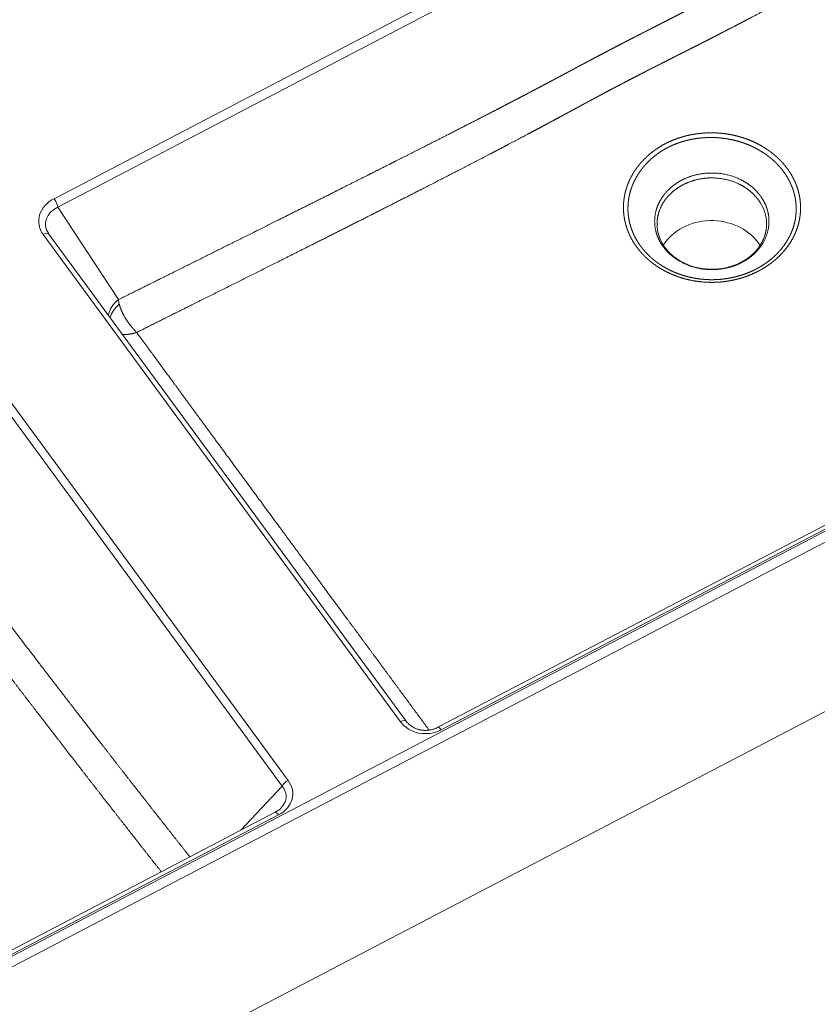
# Model space of a CAD drawing. Extents: x 0 to 420, y 0 to 297.
# Tile 12 of 14: x 329 to 366, y 193 to 239. Entities that reach past the tile are written whole.
import ezdxf
from ezdxf.enums import TextEntityAlignment as Align

# ---------------------------------------------------------------- set-up
doc = ezdxf.new("R2010")
doc.units = 0
doc.layers.get('0').update_dxf_attribs({"lineweight": 13})
doc.styles.get("Standard").update_dxf_attribs({"font": 'isocp.shx'})
doc.dimstyles.get("Standard").update_dxf_attribs({"dimtxt": 2.5, "dimasz": 2.5, "dimexe": 1.25, "dimexo": 0.625, "dimtad": 1, "dimcen": 2.5, "dimadec": 0, "dimazin": 0, "dimtfac": 1, "dimtmove": 0, "dimatfit": 0, "dimfxl": 0, "dimarcsym": 0})

# ---------------------------------------------------------------- blocks, each defined once
blk = doc.blocks.new('*D')
at = {"color": 7, "lineweight": 5, "ltscale": 0.164717}
blk.add_line((24.274, 237.695), (17.685, 237.695), dxfattribs=at)
at = {"color": 7, "lineweight": 5}
for p, q in [((19.685, 212.445), (19.685, 237.695)), ((126.454, 237.695), (240.098, 237.695)), ((238.098, 216.029), (238.098, 237.695)), ((126.454, 216.029), (240.098, 216.029)), ((168.095, 212.445), (17.685, 212.445)), ((24.742, 156.705), (24.742, 182.26)), ((224.165, 156.705), (224.165, 182.26)), ((24.742, 180.26), (224.165, 180.26)), ((72.954, 169.151), (175.954, 169.151)), ((62.454, 158.705), (12.587, 158.705)), ((14.587, 82.971), (14.587, 158.705)), ((126.454, 158.705), (246.328, 158.705)), ((126.454, 158.705), (233.639, 158.705)), ((224.967, 158.705), (258.458, 158.705)), ((244.328, 135.332), (244.328, 158.705)), ((256.458, 120.372), (256.458, 158.705)), ((55.341, 141.09), (80.496, 149.11)), ((78.745, 146.705), (233.639, 146.705)), ((305.614, 140.257), (282.28, 140.257)), ((357.114, 140.409), (305.614, 140.409)), ((126.454, 135.332), (246.328, 135.332)), ((307.614, 129.818), (329.36, 129.767)), ((289.102, 125.823), (289.102, 99.279)), ((299.444, 125.823), (299.444, 99.279)), ((54.637, 110.124), (76.299, 122.244)), ((80.156, 120.372), (258.458, 120.372)), ((304.444, 101.279), (284.102, 101.279)), ((62.454, 82.971), (12.587, 82.971)), ((114.345, 73.708), (134.562, 73.708)), ((129.562, 73.708), (222.967, 73.708))]:
    blk.add_line(p, q, dxfattribs=at)
at = {"color": 7, "lineweight": 5, "ltscale": 0.466342}
blk.add_line((175.954, 152.497), (175.954, 171.151), dxfattribs=at)
at = {"color": 7, "lineweight": 5, "ltscale": 0.3}
blk.add_line((231.639, 146.705), (231.639, 158.705), dxfattribs=at)
at = {"color": 7, "lineweight": 5, "ltscale": 0.260846}
for p, q in [((282.28, 131.823), (282.28, 142.257)), ((305.614, 131.823), (305.614, 142.257))]:
    blk.add_line(p, q, dxfattribs=at)
at = {"color": 7, "lineweight": 5, "ltscale": 0.264648}
for p, q in [((305.614, 131.823), (305.614, 142.409)), ((357.114, 131.823), (357.114, 142.409))]:
    blk.add_line(p, q, dxfattribs=at)
at = {"color": 7, "lineweight": 5, "ltscale": 0.055905}
blk.add_line((357.46, 131.336), (357.46, 133.572), dxfattribs=at)
at = {"color": 7, "lineweight": 5, "ltscale": 0.361736}
blk.add_line((365.843, 131.572), (351.373, 131.572), dxfattribs=at)
at = {"color": 7, "lineweight": 5, "ltscale": 0.435932}
blk.add_line((327.319, 112.335), (327.36, 129.772), dxfattribs=at)
at = {"color": 7, "lineweight": 5, "ltscale": 0.313314}
for p, q in [((119.345, 84.241), (119.345, 71.708)), ((129.562, 84.241), (129.562, 71.708))]:
    blk.add_line(p, q, dxfattribs=at)
at = {"color": 7, "lineweight": 5, "ltscale": 0.313313}
blk.add_line((129.562, 84.241), (129.562, 71.708), dxfattribs=at)
at = {"color": 7, "lineweight": 5, "ltscale": 0.266271}
blk.add_line((222.967, 82.359), (222.967, 71.708), dxfattribs=at)
at = {"color": 7, "lineweight": 5}
for points in [[(20.203, 235.764), (19.685, 237.695), (19.168, 235.764)], [(238.615, 235.764), (238.098, 237.695), (237.58, 235.764)], [(237.58, 217.961), (238.098, 216.029), (238.615, 217.961)], [(19.168, 214.377), (19.685, 212.445), (20.203, 214.377)], [(26.674, 180.777), (24.742, 180.26), (26.674, 179.742)], [(222.233, 179.742), (224.165, 180.26), (222.233, 180.777)], [(74.885, 169.668), (72.954, 169.151), (74.885, 168.633)], [(174.022, 168.633), (175.954, 169.151), (174.022, 169.668)], [(15.105, 156.773), (14.587, 158.705), (14.07, 156.773)], [(232.156, 156.773), (231.639, 158.705), (231.121, 156.773)], [(244.846, 156.773), (244.328, 158.705), (243.811, 156.773)], [(256.976, 156.773), (256.458, 158.705), (255.941, 156.773)], [(77.416, 148.671), (75.732, 147.591), (77.73, 147.685)], [(231.121, 148.637), (231.639, 146.705), (232.156, 148.637)], [(68.491, 144.739), (70.175, 145.819), (68.177, 145.726)], [(284.212, 140.774), (282.28, 140.257), (284.212, 139.739)], [(303.682, 139.739), (305.614, 140.257), (303.682, 140.774)], [(307.546, 140.927), (305.614, 140.409), (307.546, 139.891)], [(355.182, 139.891), (357.114, 140.409), (355.182, 140.927)], [(243.811, 137.264), (244.328, 135.332), (244.846, 137.264)], [(354.442, 131.055), (356.373, 131.572), (354.442, 132.09)], [(359.392, 132.09), (357.46, 131.572), (359.392, 131.055)], [(327.873, 127.839), (327.36, 129.772), (326.838, 127.841)], [(350.84, 122.211), (352.772, 122.728), (350.84, 123.246)], [(255.941, 122.304), (256.458, 120.372), (256.976, 122.304)], [(356.848, 122.348), (354.85, 122.418), (356.546, 121.358)], [(74.866, 120.849), (76.299, 122.244), (74.36, 121.752)], [(71.041, 119.895), (69.608, 118.5), (71.547, 118.992)], [(326.806, 114.268), (327.319, 112.335), (327.841, 114.265)], [(287.17, 100.761), (289.102, 101.279), (287.17, 101.796)], [(301.376, 101.796), (299.444, 101.279), (301.376, 100.761)], [(14.07, 84.903), (14.587, 82.971), (15.105, 84.903)], [(117.414, 73.19), (119.345, 73.708), (117.414, 74.226)], [(131.494, 74.226), (129.562, 73.708), (131.494, 73.19)], [(131.494, 74.226), (129.562, 73.708), (131.494, 73.19)], [(221.035, 73.19), (222.967, 73.708), (221.035, 74.226)]]:
    blk.add_lwpolyline(points, dxfattribs=at)
blk.add_arc((352.772, 115.621), 7.107, 32.6907, 149.4216, dxfattribs=at)
for s, rotation, p, p2 in [('151.5', 90, (17.685, 217.365), (17.685, 232.776)), ('130', 90, (236.098, 222.359), (236.098, 231.366)), ('72', 90, (229.639, 149.803), (229.639, 155.608)), ('140', 90, (242.328, 142.515), (242.328, 151.522)), ('35', 17.6842, (58.544, 144.21), (64.075, 145.973)), ('%%c', 17.6842, (54.733, 142.995), (57.592, 143.906)), ('140', 360, (289.444, 142.257), (298.45, 142.257)), ('310', 360, (326.86, 142.409), (335.867, 142.409)), ('230', 90, (254.458, 135.035), (254.458, 144.042)), ('7', 360, (363.241, 133.572), (365.843, 133.572)), ('%%d', 395.6973, (348.571, 124.556), (350.358, 125.84)), ('17', 395.6973, (344.207, 120.682), (348.921, 124.069)), ('460', 90, (12.587, 116.335), (12.587, 125.342)), ('105', 449.8657, (325.329, 116.555), (325.35, 125.561)), ('46', 29.2257, (57.152, 113.823), (62.217, 116.657)), ('%%c', 29.2257, (53.661, 111.87), (56.279, 113.335)), ('62', 360, (291.371, 103.279), (297.175, 103.279))]:
    blk.add_text(s, height=3, rotation=rotation, dxfattribs=at).set_placement(p, p2, align=Align.FIT)
for s, p, p2 in [('1210', (118.349, 182.26), (130.558, 182.26)), ('620', (119.95, 171.151), (128.957, 171.151)), ('60', (121.551, 75.708), (127.356, 75.708)), ('560', (171.761, 75.708), (180.768, 75.708))]:
    blk.add_text(s, height=3, dxfattribs=at).set_placement(p, p2, align=Align.FIT)
blk = doc.blocks.new('BLOCK155')
at = {"color": 7, "lineweight": 5}
for p, q in [((107.21, -80.42), (562.66, 157.66)), ((108.78, -84.03), (564.23, 154.04)), ((736.78, -60.37), (-264.43, -583.73)), ((738.35, -64.09), (237.75, -325.77)), ((725.34, -63.71), (268.5, -302.51)), ((726.73, -64.77), (269.9, -303.57)), ((108.78, -84.03), (134.27, -122.84)), ((252.78, -300.16), (102.65, -95.45)), ((255.19, -299.99), (105.07, -95.28)), ((203.12, -327.25), (53, -122.54)), ((205.56, -324.84), (55.44, -120.13)), ((239.19, -396.13), (742.62, -132.97)), ((-262.85, -587.45), (237.75, -325.77)), ((185.7, -345.79), (203.12, -327.25)), ((200.15, -338.24), (-256.68, -577.04)), ((201.55, -339.29), (-255.28, -578.1)), ((-264.24, -659.29), (239.19, -396.13))]:
    blk.add_line(p, q, dxfattribs=at)
blk.add_arc((110.99, -90.93), 7.35, 213.3127, 216.2646, dxfattribs=at)
for centre, major_axis, ratio, start_param, end_param in [((114.38, -89.65), (13.58, 0.76), 0.80988, 2.081364, 3.626679), ((107.2, -82.03), (1.39, -2.66), 0.283718, 0.579806, 2.063336), ((383.55, -91.12), (22.98, -0.12), 0.84532, 0.000469, 0.559829), ((114.37, -91.25), (10.72, -0.38), 0.7801, 2.147502, 3.646725), ((383.44, -109.08), (23, -0.11), 0.844927, 0.55911, 2.654711), ((102.65, -97.05), (2.42, 1.77), 0.453434, 0.000045, 1.246836), ((383.75, -91.17), (23.23, -0.23), 0.81835, 3.145775, 3.691158), ((383.44, -109.08), (-23, 0.11), 0.844927, 3.628491, 3.700703), ((139.52, -129.54), (8.36, 5.49), 0.850052, 1.642412, 2.466935), ((140.53, -130.9), (5.65, -10.6), 0.264004, 3.719866, 3.963928), ((139.7, -129.8), (8.27, 5.61), 0.706403, 1.708546, 2.44681), ((252.77, -301.76), (2.42, 1.77), 0.453434, 0.000045, 1.246836), ((263.72, -293.28), (12.87, 2.47), 0.905849, 3.547657, 5.032857), ((269.89, -305.17), (-1.39, 2.66), 0.283718, 5.204929, 6.283159), ((193.4, -330.04), (14.08, -1.12), 0.780012, 5.390888, 6.876088), ((205.56, -326.44), (-2.42, -1.77), 0.453434, 4.388429, 5.662519), ((193.39, -331.64), (11.34, 0.24), 0.737962, 5.657174, 6.807702), ((194.16, -332.18), (10.34, 0.15), 0.724137, 5.321116, 5.672512), ((201.54, -340.9), (-1.39, 2.66), 0.283718, 5.204929, 6.283159)]:
    blk.add_ellipse(centre, major_axis=major_axis, ratio=ratio, start_param=start_param, end_param=end_param, dxfattribs=at)
for points, degree, knots in [([(546.06, 92.41), (539.11, 88.6), (532.16, 84.79), (525.39, 81.08), (510.86, 73.12), (496.43, 65.22), (488.91, 61.11), (478.08, 55.2), (467.4, 49.37), (464.03, 47.54), (455.83, 43.07), (447.76, 38.68), (442.94, 36.07), (432.52, 30.42), (422.5, 25), (417.17, 22.14), (411.18, 18.92), (405.42, 15.84), (404.67, 15.44), (401.7, 13.85), (398.8, 12.3), (396.64, 11.15), (392.37, 8.88), (388.19, 6.67), (386.07, 5.55), (383.86, 4.39), (381.69, 3.25), (381.55, 3.18), (381.27, 3.03), (380.98, 2.88), (380.84, 2.8), (380.4, 2.57), (379.95, 2.34), (379.73, 2.23), (378.88, 1.78), (378.03, 1.33), (377.47, 1.04), (375.13, -0.18), (372.79, -1.4), (370.95, -2.35), (368.8, -3.47), (366.68, -4.56), (366.63, -4.58), (366.18, -4.82), (365.72, -5.05), (365.59, -5.12), (365.32, -5.26), (365.05, -5.39), (364.92, -5.46), (363.63, -6.13), (362.34, -6.79), (361.18, -7.38), (359.91, -8.03), (358.65, -8.67), (358.59, -8.7), (358.42, -8.79), (358.25, -8.88), (358.13, -8.94), (357.92, -9.05), (357.7, -9.16), (357.53, -9.25), (356.75, -9.64), (355.96, -10.05), (355.25, -10.41), (354.39, -10.85), (353.53, -11.29), (353.32, -11.4), (352.99, -11.57), (352.67, -11.73), (352.5, -11.82), (352.15, -12), (351.8, -12.17), (351.68, -12.24), (349.57, -13.31), (347.47, -14.39), (345.48, -15.42), (343.35, -16.53), (341.2, -17.65), (341.04, -17.73), (340.86, -17.83), (340.67, -17.92), (340.57, -17.97), (340.47, -18.03), (340.38, -18.08)], 5, [0, 0, 0, 0, 0, 0, 58.969288, 58.969288, 58.969288, 123.789936, 123.789936, 123.789936, 152.859307, 152.859307, 152.859307, 196.607244, 196.607244, 196.607244, 249.614098, 249.614098, 249.614098, 257.582903, 257.582903, 257.582903, 281.397485, 281.397485, 281.397485, 305.583225, 305.583225, 305.583225, 307.285711, 307.285711, 307.285711, 308.988197, 308.988197, 308.988197, 312.57714, 312.57714, 312.57714, 319.387056, 319.387056, 319.387056, 341.508877, 341.508877, 341.508877, 345.522213, 345.522213, 345.522213, 347.194016, 347.194016, 347.194016, 348.858683, 348.858683, 348.858683, 363.214463, 363.214463, 363.214463, 363.907991, 363.907991, 363.907991, 365.295059, 365.295059, 365.295059, 366.536108, 366.536108, 366.536108, 374.501743, 374.501743, 374.501743, 376.253627, 376.253627, 376.253627, 378.12679, 378.12679, 378.12679, 380.118905, 380.118905, 380.118905, 401.75345, 401.75345, 401.75345, 402.621902, 402.621902, 402.621902, 403.652605, 403.652605, 403.652605, 403.652605, 403.652605, 403.652605]), ([(550.95, 77.2), (544.03, 73.41), (537.12, 69.64), (530.41, 65.96), (516, 58.09), (501.68, 50.29), (494.23, 46.23), (483.49, 40.39), (472.9, 34.64), (469.55, 32.83), (461.39, 28.41), (453.36, 24.07), (448.55, 21.48), (438.14, 15.88), (428.12, 10.51), (422.78, 7.67), (416.76, 4.47), (410.98, 1.42), (410.23, 1.02), (407.22, -0.57), (404.27, -2.12), (402.07, -3.27), (397.93, -5.44), (393.86, -7.56), (391.91, -8.57), (389.76, -9.68), (387.65, -10.77), (387.54, -10.83), (387, -11.1), (386.46, -11.38), (386.16, -11.54), (385.54, -11.85), (384.94, -12.17), (384.73, -12.27), (383.83, -12.73), (382.94, -13.19), (382.36, -13.49), (380.41, -14.48), (378.47, -15.47), (377.08, -16.18), (375.41, -17.03), (373.74, -17.87), (373.45, -18.02), (373, -18.25), (372.57, -18.47), (372.42, -18.54), (372.12, -18.69), (371.82, -18.84), (371.72, -18.9), (370.85, -19.34), (369.98, -19.77), (369.27, -20.13), (367.93, -20.81), (366.57, -21.5), (365.93, -21.82), (365.2, -22.19), (364.48, -22.55), (364.3, -22.64), (364.11, -22.74), (363.92, -22.84), (363.81, -22.89), (363.61, -22.99), (363.41, -23.09), (363.2, -23.2), (362.28, -23.66), (361.35, -24.13), (360.46, -24.58), (359.44, -25.1), (358.42, -25.62), (358.26, -25.7), (357.93, -25.87), (357.6, -26.04), (357.44, -26.12), (357.12, -26.28), (356.8, -26.45), (356.63, -26.53), (354.74, -27.5), (352.84, -28.47), (351.07, -29.38), (349.13, -30.39), (347.16, -31.41), (347.05, -31.47), (346.81, -31.6), (346.57, -31.72), (346.45, -31.78), (346.33, -31.85), (346.21, -31.91)], 5, [0, 0, 0, 0, 0, 0, 58.601901, 58.601901, 58.601901, 122.746498, 122.746498, 122.746498, 151.64042, 151.64042, 151.64042, 195.167667, 195.167667, 195.167667, 248.241067, 248.241067, 248.241067, 256.214121, 256.214121, 256.214121, 280.456929, 280.456929, 280.456929, 302.569848, 302.569848, 302.569848, 305.398557, 305.398557, 305.398557, 308.936057, 308.936057, 308.936057, 312.741909, 312.741909, 312.741909, 319.816844, 319.816844, 319.816844, 336.414755, 336.414755, 336.414755, 339.98114, 339.98114, 339.98114, 341.764333, 341.764333, 341.764333, 343.673021, 343.673021, 343.673021, 352.445347, 352.445347, 352.445347, 359.995643, 359.995643, 359.995643, 361.057992, 361.057992, 361.057992, 362.316387, 362.316387, 362.316387, 363.467439, 363.467439, 363.467439, 373.130166, 373.130166, 373.130166, 374.951432, 374.951432, 374.951432, 376.769611, 376.769611, 376.769611, 378.587791, 378.587791, 378.587791, 398.132274, 398.132274, 398.132274, 399.357953, 399.357953, 399.357953, 400.63869, 400.63869, 400.63869, 400.63869, 400.63869, 400.63869]), ([(134.27, -122.84), (141.25, -119.37), (148.22, -115.91), (155.04, -112.52), (169.76, -105.19), (184.39, -97.9), (192.08, -94.06), (203.11, -88.55), (213.99, -83.11), (217.31, -81.45), (222.02, -79.09), (226.69, -76.75), (228.07, -76.05), (231.87, -74.15), (235.63, -72.26), (238.03, -71.05), (246.37, -66.86), (254.46, -62.77), (260.11, -59.91), (267.23, -56.3), (274.05, -52.82), (275.63, -52.01), (279.43, -50.07), (283.13, -48.17), (285.37, -47.02), (288.87, -45.22), (292.3, -43.45), (293.6, -42.78), (295.75, -41.66), (297.88, -40.56), (298.77, -40.09), (300.17, -39.37), (301.54, -38.65), (302.07, -38.37), (303.13, -37.82), (304.19, -37.26), (304.72, -36.99), (306.6, -36), (308.49, -35), (309.87, -34.28), (311.43, -33.46), (312.97, -32.64), (313.03, -32.61), (313.36, -32.43), (313.69, -32.26), (313.84, -32.18), (314.16, -32.01), (314.47, -31.84), (314.57, -31.79), (315.04, -31.54), (315.51, -31.3), (315.81, -31.13), (317.27, -30.36), (318.73, -29.58), (319.72, -29.05), (320.97, -28.38), (322.21, -27.72), (322.25, -27.7), (322.44, -27.6), (322.61, -27.51), (322.74, -27.44), (322.93, -27.34), (323.12, -27.23), (323.17, -27.21), (324.09, -26.72), (325.02, -26.22), (325.97, -25.71), (327.36, -24.97), (328.74, -24.23), (328.92, -24.14), (329.8, -23.66), (330.69, -23.19), (331.1, -22.97), (333.04, -21.94), (335.02, -20.89), (336.61, -20.05), (338.34, -19.14), (340.08, -18.23), (340.15, -18.19), (340.26, -18.14), (340.38, -18.08)], 5, [0, 0, 0, 0, 0, 0, 58.505071, 58.505071, 58.505071, 124.115272, 124.115272, 124.115272, 153.253675, 153.253675, 153.253675, 165.619935, 165.619935, 165.619935, 187.256785, 187.256785, 187.256785, 242.165021, 242.165021, 242.165021, 258.332945, 258.332945, 258.332945, 282.800039, 282.800039, 282.800039, 297.71384, 297.71384, 297.71384, 307.866183, 307.866183, 307.866183, 314.360855, 314.360855, 314.360855, 320.855528, 320.855528, 320.855528, 337.662419, 337.662419, 337.662419, 339.843483, 339.843483, 339.843483, 341.730456, 341.730456, 341.730456, 343.779087, 343.779087, 343.779087, 347.553033, 347.553033, 347.553033, 361.950296, 361.950296, 361.950296, 362.396889, 362.396889, 362.396889, 364.183259, 364.183259, 364.183259, 364.77868, 364.77868, 364.77868, 375.09202, 375.09202, 375.09202, 380.400342, 380.400342, 380.400342, 385.048398, 385.048398, 385.048398, 402.049695, 402.049695, 402.049695, 403.223687, 403.223687, 403.223687, 403.223687, 403.223687, 403.223687]), ([(141.94, -136.6), (148.87, -133.15), (155.79, -129.7), (162.54, -126.33), (178.94, -118.14), (195.22, -110), (204.45, -105.37), (216.75, -99.2), (228.79, -93.13), (231.66, -91.68), (238.09, -88.43), (244.4, -85.23), (247.84, -83.49), (256.06, -79.32), (264.01, -75.26), (268.58, -72.92), (273.88, -70.2), (279, -67.56), (279.79, -67.15), (282.83, -65.58), (285.81, -64.03), (288.07, -62.86), (292.86, -60.36), (297.53, -57.92), (300.12, -56.55), (303.08, -54.99), (305.96, -53.46), (306.34, -53.26), (307.34, -52.73), (308.32, -52.21), (308.74, -51.99), (309.82, -51.41), (310.9, -50.84), (311.42, -50.56), (313.23, -49.59), (315.04, -48.61), (316.36, -47.91), (317.92, -47.07), (319.46, -46.24), (319.62, -46.15), (319.99, -45.95), (320.36, -45.75), (320.47, -45.69), (320.71, -45.56), (320.94, -45.44), (321.06, -45.37), (321.41, -45.18), (321.76, -44.99), (322, -44.87), (323.39, -44.11), (324.79, -43.36), (325.78, -42.82), (327.1, -42.11), (328.4, -41.41), (328.48, -41.36), (328.66, -41.27), (328.83, -41.17), (328.92, -41.12), (329.06, -41.05), (329.2, -40.97), (329.25, -40.95), (329.77, -40.66), (330.3, -40.38), (330.78, -40.12), (331.59, -39.68), (332.4, -39.24), (332.72, -39.07), (333.34, -38.74), (333.95, -38.41), (334.36, -38.19), (335.15, -37.77), (335.95, -37.34), (336.33, -37.14), (338.35, -36.06), (340.4, -34.97), (341.98, -34.13), (343.77, -33.19), (345.58, -32.24), (345.64, -32.21), (345.87, -32.09), (346.09, -31.97), (346.13, -31.95), (346.17, -31.93), (346.21, -31.91)], 5, [0, 0, 0, 0, 0, 0, 58.155156, 58.155156, 58.155156, 138.440591, 138.440591, 138.440591, 164.448329, 164.448329, 164.448329, 195.914612, 195.914612, 195.914612, 240.96335, 240.96335, 240.96335, 249.234998, 249.234998, 249.234998, 273.016996, 273.016996, 273.016996, 302.408015, 302.408015, 302.408015, 307.567592, 307.567592, 307.567592, 314.380978, 314.380978, 314.380978, 320.847001, 320.847001, 320.847001, 336.637501, 336.637501, 336.637501, 339.782638, 339.782638, 339.782638, 341.237912, 341.237912, 341.237912, 342.693185, 342.693185, 342.693185, 345.603729, 345.603729, 345.603729, 360.038951, 360.038951, 360.038951, 361.211514, 361.211514, 361.211514, 362.348667, 362.348667, 362.348667, 362.917244, 362.917244, 362.917244, 368.551664, 368.551664, 368.551664, 372.149226, 372.149226, 372.149226, 375.513445, 375.513445, 375.513445, 381.175572, 381.175572, 381.175572, 398.354948, 398.354948, 398.354948, 400.290413, 400.290413, 400.290413, 400.719055, 400.719055, 400.719055, 400.719055, 400.719055, 400.719055]), ([(363.93, -57.34), (364.1, -57.25), (364.27, -57.16), (364.43, -57.08), (365.4, -56.6), (366.35, -56.17), (367.11, -55.85), (367.93, -55.53), (368.74, -55.24), (368.83, -55.2), (369.02, -55.14), (369.2, -55.07), (369.29, -55.04), (369.5, -54.97), (369.7, -54.9), (369.82, -54.86), (370.05, -54.79), (370.27, -54.72), (370.39, -54.68), (371, -54.49), (371.6, -54.32), (372.07, -54.19), (372.64, -54.05), (373.21, -53.91), (373.34, -53.88), (373.82, -53.77), (374.3, -53.67), (374.65, -53.59), (375.22, -53.48), (375.78, -53.39), (376.02, -53.35), (376.36, -53.29), (376.69, -53.24), (376.81, -53.22), (377.05, -53.19), (377.29, -53.15), (377.41, -53.14), (378.49, -53), (379.58, -52.89), (380.52, -52.82), (381.71, -52.77), (382.87, -52.75), (383.14, -52.75), (384.47, -52.75), (385.81, -52.8), (386.88, -52.88), (388.53, -53.05), (390.12, -53.28), (390.71, -53.38), (391.58, -53.53), (392.43, -53.71), (392.72, -53.77), (394.72, -54.23), (396.68, -54.79), (398.28, -55.35), (400.34, -56.18), (402.25, -57.1), (402.74, -57.35), (403.71, -57.86), (404.64, -58.39), (405.11, -58.67), (406.01, -59.22), (406.87, -59.79), (407.29, -60.08), (408.1, -60.67), (408.88, -61.26), (409.25, -61.56), (410.01, -62.18), (410.72, -62.81), (411.07, -63.13), (412.21, -64.22), (413.25, -65.31), (413.92, -66.08), (414.55, -66.86), (415.14, -67.66)], 5, [0, 0, 0, 0, 0, 0, 2.502606, 2.502606, 2.502606, 14.282693, 14.282693, 14.282693, 15.835071, 15.835071, 15.835071, 17.38745, 17.38745, 17.38745, 19.274546, 19.274546, 19.274546, 21.161642, 21.161642, 21.161642, 29.335237, 29.335237, 29.335237, 31.507183, 31.507183, 31.507183, 38.018821, 38.018821, 38.018821, 42.25308, 42.25308, 42.25308, 44.563811, 44.563811, 44.563811, 46.874542, 46.874542, 46.874542, 65.233968, 65.233968, 65.233968, 70.730741, 70.730741, 70.730741, 92.280794, 92.280794, 92.280794, 104.904587, 104.904587, 104.904587, 111.379363, 111.379363, 111.379363, 149.701336, 149.701336, 149.701336, 163.231866, 163.231866, 163.231866, 177.149721, 177.149721, 177.149721, 191.119765, 191.119765, 191.119765, 205.24639, 205.24639, 205.24639, 220.10778, 220.10778, 220.10778, 254.701656, 254.701656, 254.701656, 254.701656, 254.701656, 254.701656]), ([(363.93, -57.34), (363.75, -57.44), (363.57, -57.53), (363.41, -57.62), (362.29, -58.23), (361.25, -58.86), (360.46, -59.38), (359.64, -59.96), (358.86, -60.55), (358.77, -60.61), (358.6, -60.75), (358.43, -60.88), (358.34, -60.95), (357.89, -61.3), (357.45, -61.66), (357.11, -61.95), (356.71, -62.31), (356.33, -62.66), (356.24, -62.73), (356.08, -62.88), (355.92, -63.03), (355.84, -63.11), (355.47, -63.47), (355.1, -63.83), (354.83, -64.12), (354.42, -64.55), (354.03, -64.97), (353.9, -65.12), (353.64, -65.42), (353.38, -65.73), (353.25, -65.88), (352.56, -66.71), (351.92, -67.57), (351.43, -68.26), (350.86, -69.13), (350.33, -70.02), (350.21, -70.22), (350.04, -70.53), (349.87, -70.84), (349.81, -70.94), (349.7, -71.15), (349.59, -71.36), (349.53, -71.47), (348.96, -72.58), (348.46, -73.71), (348.07, -74.72), (347.66, -75.95), (347.32, -77.18), (347.26, -77.41), (347.14, -77.88), (347.04, -78.35), (346.99, -78.59), (346.89, -79.08), (346.8, -79.56), (346.76, -79.81), (346.53, -81.3), (346.4, -82.77), (346.37, -83.99), (346.41, -85.41), (346.54, -86.79), (346.57, -87.03), (346.62, -87.5), (346.69, -87.97), (346.72, -88.2), (346.8, -88.67), (346.88, -89.14), (346.93, -89.37), (347.07, -90.07), (347.24, -90.75), (347.36, -91.2), (347.55, -91.88), (347.76, -92.53), (347.83, -92.75), (347.98, -93.19), (348.14, -93.62), (348.22, -93.83), (348.66, -94.97), (349.15, -96.05), (349.58, -96.9), (350.29, -98.18), (351.07, -99.4), (351.36, -99.83), (351.65, -100.26), (351.96, -100.69)], 5, [0, 0, 0, 0, 0, 0, 2.615033, 2.615033, 2.615033, 16.960894, 16.960894, 16.960894, 18.754899, 18.754899, 18.754899, 20.548903, 20.548903, 20.548903, 28.266327, 28.266327, 28.266327, 30.334706, 30.334706, 30.334706, 32.403084, 32.403084, 32.403084, 40.269602, 40.269602, 40.269602, 44.4565, 44.4565, 44.4565, 48.634209, 48.634209, 48.634209, 67.012284, 67.012284, 67.012284, 72.463093, 72.463093, 72.463093, 75.181359, 75.181359, 75.181359, 77.899624, 77.899624, 77.899624, 103.925436, 103.925436, 103.925436, 109.851936, 109.851936, 109.851936, 116.142041, 116.142041, 116.142041, 122.432146, 122.432146, 122.432146, 154.771596, 154.771596, 154.771596, 161.354037, 161.354037, 161.354037, 168.194758, 168.194758, 168.194758, 175.03548, 175.03548, 175.03548, 189.131241, 189.131241, 189.131241, 196.381171, 196.381171, 196.381171, 203.631102, 203.631102, 203.631102, 235.410246, 235.410246, 235.410246, 253.669725, 253.669725, 253.669725, 253.669725, 253.669725, 253.669725]), ([(364.87, -59.02), (365.03, -58.93), (365.2, -58.85), (365.35, -58.77), (366.29, -58.3), (367.21, -57.89), (367.94, -57.58), (368.73, -57.28), (369.51, -57), (369.6, -56.97), (369.78, -56.91), (369.96, -56.84), (370.05, -56.81), (370.22, -56.76), (370.38, -56.7), (370.46, -56.68), (370.76, -56.58), (371.07, -56.49), (371.3, -56.42), (371.89, -56.24), (372.47, -56.09), (372.82, -56), (373.25, -55.89), (373.68, -55.79), (373.78, -55.77), (374.42, -55.62), (375.06, -55.49), (375.59, -55.39), (376.23, -55.28), (376.86, -55.18), (376.98, -55.17), (377.23, -55.13), (377.48, -55.1), (377.6, -55.08), (378.53, -54.96), (379.46, -54.87), (380.26, -54.81), (381.3, -54.75), (382.32, -54.73), (382.58, -54.72), (383.11, -54.72), (383.63, -54.72), (383.89, -54.73), (385, -54.75), (386.12, -54.81), (386.97, -54.88), (388.39, -55.03), (389.77, -55.24), (390.34, -55.33), (391.19, -55.49), (392.02, -55.67), (392.31, -55.73), (394.26, -56.17), (396.16, -56.73), (397.72, -57.28), (399.71, -58.1), (401.56, -59.01), (402.04, -59.26), (402.82, -59.68), (403.57, -60.11), (403.88, -60.29), (404.62, -60.74), (405.33, -61.2), (405.75, -61.48), (406.56, -62.05), (407.33, -62.63), (407.7, -62.92), (408.44, -63.51), (409.14, -64.12), (409.48, -64.43), (410.63, -65.49), (411.66, -66.57), (412.33, -67.34), (412.96, -68.11), (413.55, -68.91)], 5, [0, 0, 0, 0, 0, 0, 2.525834, 2.525834, 2.525834, 14.448652, 14.448652, 14.448652, 16.026656, 16.026656, 16.026656, 17.60466, 17.60466, 17.60466, 18.922303, 18.922303, 18.922303, 22.875215, 22.875215, 22.875215, 29.268952, 29.268952, 29.268952, 31.066719, 31.066719, 31.066719, 41.459514, 41.459514, 41.459514, 43.999344, 43.999344, 43.999344, 46.480651, 46.480651, 46.480651, 62.583911, 62.583911, 62.583911, 68.193239, 68.193239, 68.193239, 73.825574, 73.825574, 73.825574, 91.89948, 91.89948, 91.89948, 104.835819, 104.835819, 104.835819, 111.468714, 111.468714, 111.468714, 150.741304, 150.741304, 150.741304, 164.646725, 164.646725, 164.646725, 174.192043, 174.192043, 174.192043, 188.526441, 188.526441, 188.526441, 202.917554, 202.917554, 202.917554, 218.025086, 218.025086, 218.025086, 254.185418, 254.185418, 254.185418, 254.185418, 254.185418, 254.185418]), ([(364.87, -59.02), (364.69, -59.11), (364.53, -59.2), (364.37, -59.28), (363.29, -59.87), (362.3, -60.48), (361.54, -60.98), (360.67, -61.6), (359.84, -62.24), (359.67, -62.37), (359.15, -62.79), (358.65, -63.21), (358.32, -63.49), (357.94, -63.83), (357.58, -64.17), (357.5, -64.24), (357.35, -64.38), (357.2, -64.53), (357.12, -64.6), (356.76, -64.96), (356.4, -65.32), (356.13, -65.6), (355.74, -66.02), (355.36, -66.45), (355.23, -66.6), (354.98, -66.9), (354.72, -67.2), (354.6, -67.36), (353.94, -68.18), (353.33, -69.01), (352.88, -69.67), (352.4, -70.43), (351.95, -71.2), (351.89, -71.3), (351.77, -71.51), (351.66, -71.71), (351.6, -71.82), (351.43, -72.13), (351.26, -72.45), (351.16, -72.66), (350.56, -73.86), (350.05, -75.07), (349.69, -76.06), (349.32, -77.26), (349.02, -78.46), (348.97, -78.68), (348.86, -79.15), (348.77, -79.61), (348.72, -79.86), (348.47, -81.31), (348.32, -82.76), (348.27, -83.95), (348.28, -85.34), (348.39, -86.7), (348.41, -86.93), (348.46, -87.39), (348.52, -87.85), (348.55, -88.07), (348.65, -88.77), (348.77, -89.45), (348.87, -89.9), (349.07, -90.8), (349.31, -91.67), (349.44, -92.1), (349.65, -92.75), (349.88, -93.38), (349.95, -93.59), (350.11, -94.01), (350.28, -94.43), (350.37, -94.63), (350.84, -95.74), (351.36, -96.79), (351.82, -97.61), (352.43, -98.63), (353.09, -99.61), (353.25, -99.83), (353.4, -100.05), (353.56, -100.27)], 5, [0, 0, 0, 0, 0, 0, 2.59623, 2.59623, 2.59623, 17.069415, 17.069415, 17.069415, 20.756274, 20.756274, 20.756274, 28.574411, 28.574411, 28.574411, 30.661887, 30.661887, 30.661887, 32.727551, 32.727551, 32.727551, 40.930694, 40.930694, 40.930694, 45.269686, 45.269686, 45.269686, 49.608677, 49.608677, 49.608677, 68.296546, 68.296546, 68.296546, 71.166857, 71.166857, 71.166857, 74.037168, 74.037168, 74.037168, 79.787087, 79.787087, 79.787087, 106.465327, 106.465327, 106.465327, 112.592648, 112.592648, 112.592648, 119.12741, 119.12741, 119.12741, 152.145958, 152.145958, 152.145958, 158.982966, 158.982966, 158.982966, 165.819974, 165.819974, 165.819974, 180.055472, 180.055472, 180.055472, 194.636027, 194.636027, 194.636027, 202.220584, 202.220584, 202.220584, 209.80514, 209.80514, 209.80514, 243.312805, 243.312805, 243.312805, 253.19586, 253.19586, 253.19586, 253.19586, 253.19586, 253.19586]), ([(370.88, -72.67), (370.98, -72.61), (371.09, -72.56), (371.2, -72.5), (371.63, -72.28), (372.08, -72.08), (372.41, -71.93), (375.85, -70.45), (379.61, -69.58), (383.11, -69.32), (389.66, -69.84), (395.67, -72.15), (398.27, -73.61), (400.95, -75.71), (403.1, -78.18), (403.39, -78.53), (403.67, -78.89), (403.94, -79.26)], 5, [0, 0, 0, 0, 0, 0, 1.136915, 1.136915, 1.136915, 4.547472, 4.547472, 4.547472, 35.930514, 35.930514, 35.930514, 63.498856, 63.498856, 63.498856, 67.98942, 67.98942, 67.98942, 67.98942, 67.98942, 67.98942]), ([(402.18, -109.97), (402.26, -109.92), (402.34, -109.88), (402.42, -109.84), (402.58, -109.76), (402.73, -109.67), (402.81, -109.63), (403.88, -109.04), (404.87, -108.44), (405.72, -107.88), (406.98, -106.99), (408.17, -106.04), (408.59, -105.7), (409.81, -104.65), (411, -103.5), (411.77, -102.68), (412.96, -101.3), (414.06, -99.79), (414.47, -99.2), (415.04, -98.31), (415.58, -97.38), (415.75, -97.08), (416.08, -96.47), (416.39, -95.84), (416.54, -95.53), (417.38, -93.69), (418.04, -91.79), (418.45, -90.2), (418.8, -88.15), (418.95, -86.14), (418.97, -85.68), (418.99, -84.74), (418.97, -83.81), (418.95, -83.35), (418.85, -81.95), (418.66, -80.6), (418.5, -79.73), (418.2, -78.46), (417.85, -77.25), (417.72, -76.85), (417.51, -76.23), (417.28, -75.63), (417.2, -75.42), (417.03, -75), (416.86, -74.6), (416.77, -74.4), (416.17, -73.05), (415.5, -71.8), (414.89, -70.79), (414.25, -69.84), (413.55, -68.91)], 5, [0, 0, 0, 0, 0, 0, 2.046283, 2.046283, 2.046283, 4.092566, 4.092566, 4.092566, 30.911431, 30.911431, 30.911431, 45.352935, 45.352935, 45.352935, 74.382013, 74.382013, 74.382013, 92.108279, 92.108279, 92.108279, 100.604587, 100.604587, 100.604587, 108.966503, 108.966503, 108.966503, 149.823876, 149.823876, 149.823876, 162.230303, 162.230303, 162.230303, 174.976146, 174.976146, 174.976146, 200.976821, 200.976821, 200.976821, 214.612018, 214.612018, 214.612018, 222.017509, 222.017509, 222.017509, 229.447977, 229.447977, 229.447977, 271.874905, 271.874905, 271.874905, 271.874905, 271.874905, 271.874905]), ([(403.12, -110.84), (403.2, -110.8), (403.28, -110.76), (403.36, -110.72), (403.52, -110.63), (403.68, -110.55), (403.76, -110.51), (403.99, -110.38), (404.22, -110.25), (404.37, -110.16), (405.35, -109.6), (406.26, -109.03), (407, -108.54), (407.93, -107.88), (408.82, -107.19), (409.04, -107.02), (409.46, -106.68), (409.88, -106.34), (410.09, -106.16), (411.4, -105.03), (412.67, -103.79), (413.7, -102.67), (414.9, -101.19), (416, -99.59), (416.2, -99.29), (416.59, -98.68), (416.97, -98.06), (417.15, -97.75), (417.84, -96.52), (418.45, -95.25), (418.87, -94.29), (419.53, -92.51), (420.03, -90.72), (420.22, -89.91), (420.47, -88.62), (420.64, -87.34), (420.69, -86.86), (420.77, -85.9), (420.81, -84.95), (420.82, -84.48), (420.81, -83.02), (420.7, -81.6), (420.59, -80.67), (420.32, -79.07), (419.96, -77.57), (419.79, -76.93), (419.53, -76.1), (419.25, -75.29), (419.17, -75.08), (419.01, -74.66), (418.85, -74.24), (418.76, -74.02), (418.58, -73.6), (418.39, -73.18), (418.3, -72.97), (417.69, -71.67), (417.03, -70.46), (416.44, -69.49), (415.81, -68.57), (415.14, -67.66)], 5, [0, 0, 0, 0, 0, 0, 1.992232, 1.992232, 1.992232, 3.984463, 3.984463, 3.984463, 7.968913, 7.968913, 7.968913, 30.106432, 30.106432, 30.106432, 37.133434, 37.133434, 37.133434, 44.160436, 44.160436, 44.160436, 81.535617, 81.535617, 81.535617, 90.12375, 90.12375, 90.12375, 98.481368, 98.481368, 98.481368, 122.77884, 122.77884, 122.77884, 142.64338, 142.64338, 142.64338, 154.628062, 154.628062, 154.628062, 166.826605, 166.826605, 166.826605, 192.040755, 192.040755, 192.040755, 211.671172, 211.671172, 211.671172, 218.458771, 218.458771, 218.458771, 225.836212, 225.836212, 225.836212, 233.213653, 233.213653, 233.213653, 272.331581, 272.331581, 272.331581, 272.331581, 272.331581, 272.331581]), ([(363.13, -100.59), (361.6, -98.52), (360.44, -96.23), (359.69, -93.81), (359.16, -89.25), (360.11, -84.77), (360.84, -82.81), (362.74, -79.31), (365.52, -76.31), (367, -75.03), (368.66, -73.88), (370.45, -72.9), (370.52, -72.86), (370.62, -72.8), (370.72, -72.75), (370.77, -72.72), (370.82, -72.7), (370.88, -72.67)], 5, [0, 0, 0, 0, 0, 0, 25.455066, 25.455066, 25.455066, 46.514622, 46.514622, 46.514622, 65.147811, 65.147811, 65.147811, 65.639643, 65.639643, 65.639643, 66.189557, 66.189557, 66.189557, 66.189557, 66.189557, 66.189557]), ([(371.4, -74.6), (371.51, -74.54), (371.61, -74.49), (371.72, -74.44), (372.14, -74.23), (372.56, -74.03), (372.88, -73.88), (376.25, -72.45), (379.92, -71.61), (383.36, -71.38), (389.44, -71.92), (395, -74.08), (397.28, -75.32), (399.84, -77.22), (401.93, -79.48), (402.33, -79.94), (402.71, -80.42), (403.07, -80.91)], 5, [0, 0, 0, 0, 0, 0, 1.130546, 1.130546, 1.130546, 4.522007, 4.522007, 4.522007, 36.191937, 36.191937, 36.191937, 60.978811, 60.978811, 60.978811, 67.174983, 67.174983, 67.174983, 67.174983, 67.174983, 67.174983]), ([(360.53, -91.02), (360.54, -89.05), (360.84, -87.08), (361.44, -85.15), (363.17, -81.56), (365.86, -78.45), (367.38, -77.08), (369.12, -75.85), (370.99, -74.82), (371.06, -74.78), (371.15, -74.73), (371.25, -74.68), (371.3, -74.65), (371.35, -74.63), (371.4, -74.6), (371.4, -74.6), (371.4, -74.6), (371.4, -74.6)], 5, [0, 0, 0, 0, 0, 0, 20.992968, 20.992968, 20.992968, 41.243693, 41.243693, 41.243693, 41.742053, 41.742053, 41.742053, 42.279684, 42.279684, 42.279684, 42.297634, 42.297634, 42.297634, 42.297634, 42.297634, 42.297634]), ([(396.19, -107.18), (398.71, -105.87), (401, -104.21), (402.99, -102.25), (406.01, -98.07), (407.46, -93.28), (407.75, -90.94), (407.58, -87.06), (406.34, -83.34), (405.69, -81.91), (404.88, -80.55), (403.94, -79.26)], 5, [0, 0, 0, 0, 0, 0, 26.64587, 26.64587, 26.64587, 50.493309, 50.493309, 50.493309, 66.266046, 66.266046, 66.266046, 66.266046, 66.266046, 66.266046]), ([(406.53, -91.23), (406.53, -91.34), (406.52, -91.55), (406.51, -91.87), (406.49, -92.19), (406.47, -92.53), (406.43, -92.87), (406.39, -93.23), (406.34, -93.59), (406.28, -93.95), (406.21, -94.31), (406.13, -94.66), (406.04, -95.02), (405.95, -95.37), (405.85, -95.73), (405.74, -96.08), (405.62, -96.43), (405.49, -96.78), (405.36, -97.12), (405.21, -97.47), (405.06, -97.81), (404.89, -98.17), (404.7, -98.55), (404.49, -98.95), (404.27, -99.34), (404.01, -99.78), (403.7, -100.26), (403.38, -100.72), (403.1, -101.1), (402.86, -101.41), (402.61, -101.72), (402.36, -102.03), (402.1, -102.33), (401.83, -102.63), (401.55, -102.92), (401.27, -103.21), (400.98, -103.49), (400.68, -103.77), (400.38, -104.05), (400.07, -104.32), (399.75, -104.59), (399.42, -104.85), (399.09, -105.1), (398.75, -105.35), (398.41, -105.6), (398.06, -105.84), (397.7, -106.07), (397.34, -106.3), (396.98, -106.53), (396.6, -106.74), (396.22, -106.95), (395.97, -107.09), (395.84, -107.16)], 3, [0, 0, 0, 0, 0.319379, 0.638811, 0.958336, 1.278007, 1.640305, 2.002928, 2.365951, 2.729445, 3.093777, 3.458723, 3.824617, 4.191262, 4.558958, 4.927534, 5.29741, 5.668291, 6.040629, 6.414088, 6.789147, 7.165435, 7.610231, 8.056873, 8.505927, 8.957331, 9.593186, 10.233926, 10.625419, 11.018528, 11.41379, 11.810716, 12.209833, 12.610649, 13.01368, 13.418435, 13.825292, 14.233883, 14.644693, 15.05724, 15.471986, 15.888459, 16.3071, 16.727446, 17.14981, 17.573846, 17.999946, 18.427677, 18.857402, 19.288703, 19.721917, 20.156633, 20.156633, 20.156633, 20.156633]), ([(403.12, -110.84), (402.68, -111.07), (402.25, -111.29), (401.82, -111.5), (400.41, -112.15), (399.05, -112.71), (398.11, -113.06), (396.76, -113.52), (395.39, -113.93), (394.97, -114.04), (394.17, -114.26), (393.35, -114.45), (392.95, -114.54), (391.06, -114.95), (389.07, -115.27), (387.46, -115.45), (385.19, -115.59), (382.84, -115.58), (382.21, -115.57), (379.67, -115.47), (377.11, -115.18), (375.22, -114.85), (372.78, -114.29), (370.46, -113.58), (369.9, -113.4), (368.78, -113.01), (367.7, -112.59), (367.16, -112.37), (365.42, -111.63), (363.78, -110.81), (362.71, -110.21), (361.27, -109.34), (359.96, -108.45), (359.59, -108.18), (358.83, -107.63), (358.11, -107.07), (357.76, -106.78), (356.12, -105.41), (354.69, -104.02), (353.69, -102.92), (352.79, -101.82), (351.96, -100.69)], 5, [0, 0, 0, 0, 0, 0, 10.842807, 10.842807, 10.842807, 35.618639, 35.618639, 35.618639, 45.961392, 45.961392, 45.961392, 55.61347, 55.61347, 55.61347, 91.131965, 91.131965, 91.131965, 103.951916, 103.951916, 103.951916, 142.929112, 142.929112, 142.929112, 155.789271, 155.789271, 155.789271, 168.682423, 168.682423, 168.682423, 198.417457, 198.417457, 198.417457, 211.100643, 211.100643, 211.100643, 224.519845, 224.519845, 224.519845, 273.484372, 273.484372, 273.484372, 273.484372, 273.484372, 273.484372]), ([(402.18, -109.97), (402.08, -110.02), (401.98, -110.07), (401.88, -110.12), (400.52, -110.81), (399.2, -111.4), (398, -111.87), (396.42, -112.42), (394.8, -112.9), (394.39, -113.01), (392.9, -113.41), (391.34, -113.74), (390.18, -113.95), (388.22, -114.23), (386.17, -114.39), (385.37, -114.43), (383.35, -114.49), (381.28, -114.43), (380.04, -114.34), (377.55, -114.07), (375.12, -113.62), (373.93, -113.35), (372.19, -112.89), (370.52, -112.35), (369.98, -112.16), (368.9, -111.77), (367.86, -111.34), (367.34, -111.12), (365.68, -110.37), (364.14, -109.55), (363.13, -108.97), (361.78, -108.11), (360.55, -107.23), (360.2, -106.96), (359.47, -106.4), (358.77, -105.83), (358.42, -105.53), (357.04, -104.32), (355.84, -103.09), (355.01, -102.16), (354.26, -101.23), (353.56, -100.27)], 5, [0, 0, 0, 0, 0, 0, 2.579151, 2.579151, 2.579151, 35.531676, 35.531676, 35.531676, 46.036179, 46.036179, 46.036179, 74.397385, 74.397385, 74.397385, 92.216029, 92.216029, 92.216029, 118.641099, 118.641099, 118.641099, 145.20645, 145.20645, 145.20645, 158.377069, 158.377069, 158.377069, 171.603116, 171.603116, 171.603116, 201.891041, 201.891041, 201.891041, 215.011851, 215.011851, 215.011851, 229.201187, 229.201187, 229.201187, 272.734951, 272.734951, 272.734951, 272.734951, 272.734951, 272.734951]), ([(363.13, -100.59), (364.72, -102.77), (366.72, -104.72), (369.04, -106.38), (373.72, -108.78), (378.93, -109.99), (381.35, -110.28), (385.72, -110.34), (390, -109.58), (391.85, -109.08), (393.73, -108.38), (395.5, -107.53), (395.59, -107.49), (395.76, -107.4), (395.93, -107.32), (396.02, -107.27), (396.1, -107.23), (396.19, -107.18)], 5, [0, 0, 0, 0, 0, 0, 26.695478, 26.695478, 26.695478, 48.671492, 48.671492, 48.671492, 66.187546, 66.187546, 66.187546, 67.083849, 67.083849, 67.083849, 67.980152, 67.980152, 67.980152, 67.980152, 67.980152, 67.980152]), ([(395.84, -107.16), (395.58, -107.29), (395.06, -107.55), (394.26, -107.92), (393.44, -108.26), (392.6, -108.57), (391.75, -108.85), (390.89, -109.11), (390.01, -109.34), (389.12, -109.54), (388.23, -109.71), (387.32, -109.85), (386.41, -109.96), (385.5, -110.03), (384.58, -110.08), (383.66, -110.1), (382.73, -110.09), (381.81, -110.05), (380.9, -109.97), (379.99, -109.87), (379.08, -109.74), (378.18, -109.57), (377.29, -109.38), (376.41, -109.16), (375.54, -108.91), (374.69, -108.63), (373.85, -108.32), (373.02, -107.98), (372.22, -107.62), (371.43, -107.24), (370.66, -106.83), (369.92, -106.39), (369.19, -105.93), (368.49, -105.45), (367.82, -104.95), (367.17, -104.43), (366.54, -103.88), (365.95, -103.32), (365.38, -102.74), (364.84, -102.15), (364.33, -101.54), (364.01, -101.12), (363.85, -100.9)], 3, [0, 0, 0, 0, 0.874994, 1.755409, 2.641752, 3.533614, 4.43045, 5.331932, 6.237601, 7.146987, 8.059538, 8.974831, 9.892367, 10.81164, 11.7321, 12.65326, 13.574588, 14.495553, 15.415642, 16.334294, 17.25097, 18.16513, 19.07631, 19.983936, 20.887511, 21.786562, 22.680749, 23.569534, 24.452519, 25.32934, 26.199821, 27.063508, 27.92014, 28.769491, 29.611577, 30.446046, 31.272794, 32.091757, 32.903156, 33.706778, 34.502697, 35.291053, 35.291053, 35.291053, 35.291053]), ([(141.94, -136.6), (141.91, -136.58), (141.89, -136.56), (141.86, -136.53), (141.81, -136.48), (141.77, -136.44), (141.74, -136.41), (141.57, -136.24), (141.4, -136.07), (141.26, -135.92), (140.72, -135.35), (140.2, -134.75), (139.83, -134.31), (138.2, -132.27), (136.77, -130.05), (135.81, -128.26), (135.06, -126.46), (134.64, -124.78)], 5, [0, 0, 0, 0, 0, 0, 0.262528, 0.262528, 0.262528, 0.525056, 0.525056, 0.525056, 2.100158, 2.100158, 2.100158, 6.417072, 6.417072, 6.417072, 21.262201, 21.262201, 21.262201, 21.262201, 21.262201, 21.262201]), ([(141.94, -136.6), (141.91, -136.61), (141.87, -136.62), (141.84, -136.63), (141.78, -136.65), (141.72, -136.67), (141.69, -136.68), (141.22, -136.83), (140.76, -136.96), (140.32, -137.07), (139.19, -137.32), (138.06, -137.48), (137.38, -137.55), (136.71, -137.57), (136.06, -137.54)], 5, [0, 0, 0, 0, 0, 0, 0.244181, 0.244181, 0.244181, 0.488362, 0.488362, 0.488362, 3.859877, 3.859877, 3.859877, 9.37814, 9.37814, 9.37814, 9.37814, 9.37814, 9.37814]), ([(264.78, -303.7), (262.17, -300.16), (259.56, -296.62), (257.06, -293.23), (251.14, -285.2), (245.25, -277.21), (241.96, -272.74), (236.46, -265.28), (231, -257.87), (228.73, -254.8), (224.33, -248.81), (219.94, -242.86), (217.44, -239.45), (210.36, -229.84), (203.31, -220.26), (198.46, -213.66), (188.76, -200.46), (179.09, -187.3), (174.65, -181.25), (167.38, -171.34), (160.09, -161.39), (157.61, -158), (153.02, -151.75), (148.43, -145.47), (146.32, -142.59), (144.13, -139.6), (141.94, -136.6)], 5, [0, 0, 0, 0, 0, 0, 36.471492, 36.471492, 36.471492, 83.103271, 83.103271, 83.103271, 114.640561, 114.640561, 114.640561, 146.495018, 146.495018, 146.495018, 217.239097, 217.239097, 217.239097, 288.953447, 288.953447, 288.953447, 324.04829, 324.04829, 324.04829, 355.777015, 355.777015, 355.777015, 355.777015, 355.777015, 355.777015]), ([(164.3, -356.98), (161.53, -353.48), (158.78, -349.98), (155.81, -346.2), (149.53, -338.22), (143.3, -330.26), (139.81, -325.8), (134.05, -318.41), (128.34, -311.07), (126.1, -308.18), (121.6, -302.39), (117.14, -296.62), (114.9, -293.72), (107.48, -284.1), (100.12, -274.5), (94.95, -267.75), (87.3, -257.7), (79.71, -247.67), (77.25, -244.41), (72.21, -237.74), (67.19, -231.05), (64.69, -227.71), (59.69, -221.03), (54.69, -214.32), (52.13, -210.86), (47.04, -204), (41.95, -197.1), (39.36, -193.58), (36.77, -190.06), (34.18, -186.52)], 5, [0, 0, 0, 0, 0, 0, 36.854546, 36.854546, 36.854546, 84.273556, 84.273556, 84.273556, 115.505239, 115.505239, 115.505239, 146.580246, 146.580246, 146.580246, 219.640195, 219.640195, 219.640195, 256.215351, 256.215351, 256.215351, 292.568712, 292.568712, 292.568712, 328.79345, 328.79345, 328.79345, 366.33807, 366.33807, 366.33807, 366.33807, 366.33807, 366.33807]), ([(152.29, -363.26), (149.56, -359.78), (146.84, -356.31), (144.17, -352.91), (138.02, -345.06), (131.91, -337.24), (128.51, -332.88), (122.87, -325.63), (117.27, -318.41), (114.99, -315.47), (111.62, -311.11), (108.27, -306.76), (107.13, -305.29), (104.85, -302.34), (102.58, -299.38), (101.49, -297.97), (95.3, -289.92), (89.15, -281.89), (84.14, -275.32), (76.73, -265.57), (69.37, -255.84), (66.87, -252.52), (62, -246.06), (57.13, -239.58), (54.67, -236.3), (49.8, -229.79), (44.93, -223.25), (42.42, -219.88), (37.62, -213.4), (32.81, -206.9), (30.51, -203.78), (28.14, -200.56), (25.77, -197.33)], 5, [0, 0, 0, 0, 0, 0, 36.508922, 36.508922, 36.508922, 82.801687, 82.801687, 82.801687, 113.766834, 113.766834, 113.766834, 129.643949, 129.643949, 129.643949, 145.667472, 145.667472, 145.667472, 216.712066, 216.712066, 216.712066, 251.909024, 251.909024, 251.909024, 287.193722, 287.193722, 287.193722, 322.423028, 322.423028, 322.423028, 356.699651, 356.699651, 356.699651, 356.699651, 356.699651, 356.699651]), ([(268.5, -302.51), (268.34, -302.6), (268.03, -302.75), (267.54, -302.96), (267.04, -303.16), (266.52, -303.32), (265.99, -303.47), (265.46, -303.59), (264.91, -303.68), (264.37, -303.75), (263.81, -303.79), (263.26, -303.81), (262.7, -303.8), (262.15, -303.76), (261.61, -303.69), (261.07, -303.6), (260.54, -303.48), (260.02, -303.33), (259.51, -303.16), (259.02, -302.97), (258.54, -302.75), (258.08, -302.51), (257.65, -302.25), (257.23, -301.98), (256.83, -301.68), (256.46, -301.37), (256.1, -301.04), (255.78, -300.7), (255.47, -300.35), (255.28, -300.11), (255.19, -299.99)], 3, [0, 0, 0, 0, 0.527713, 1.060594, 1.598259, 2.140233, 2.685988, 3.234927, 3.786406, 4.339731, 4.894183, 5.448928, 6.003127, 6.555956, 7.10666, 7.654407, 8.198444, 8.738038, 9.272551, 9.801291, 10.323737, 10.839471, 11.348226, 11.84973, 12.343736, 12.830572, 13.309903, 13.782218, 14.247556, 14.706329, 14.706329, 14.706329, 14.706329])]:
    blk.add_open_spline(points, degree=degree, knots=knots, dxfattribs=at)

msp = doc.modelspace()

# ---------------------------------------------------------------- block references
at = {"lineweight": 0, "xscale": 0.1111111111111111, "yscale": 0.1111111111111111, "zscale": 0.1111111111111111}
msp.add_blockref('BLOCK155', (318.3645, 239.6934), dxfattribs=at)

# ---------------------------------------------------------------- dimensions: what is measured, and where the dimension line sits
at = {"color": 0, "lineweight": 0}
for base, p1, p2, angle, text, middle, dimtype in [((24.7423, 180.2598), (224.1649, 154.7052), (24.7423, 154.7052), 180, '1210', (124.4536, 180.2598), 161), ((14.5872, 158.7052), (64.4536, 82.9712), (64.4536, 158.7052), 90, '460', (14.5872, 120.8382), 161), ((72.9536, 169.1506), (175.9536, 150.4969), (72.9536, 168.9267), 179.99905, '620', (124.4536, 169.1506), 160), ((129.5618, 73.708), (119.3455, 86.2406), (129.5618, 86.2406), 0, '60', (124.4536, 73.708), 161), ((357.1137, 140.4089), (305.6137, 129.8229), (357.1137, 129.8229), 0, '310', (331.3637, 140.4089), 161)]:
    dim = msp.add_linear_dim(base=base, p1=p1, p2=p2, angle=angle, text=text, dimstyle='Standard', override={"dimlfac": 6}, dxfattribs=at)
    dim.commit()
    dim.dimension.update_dxf_attribs({"geometry": '*D', "text_midpoint": middle, "dimtype": dimtype})
for base, p1, p2, angle, middle, dimtype in [((244.3284, 135.332), (124.4536, 158.7052), (124.4536, 135.332), 269.99857, (244.3284, 147.0186), 160), ((256.4583, 158.7052), (78.1563, 120.3719), (222.9666, 158.7052), 89.99952, (256.4583, 139.5386), 160), ((231.6385, 158.7052), (76.7453, 146.7052), (124.4536, 158.7052), 89.99952, (231.6385, 152.7052), 160), ((129.5618, 73.708), (222.9666, 84.3589), (129.5618, 86.2406), 179.99905, (176.2642, 73.708), 160), ((238.0977, 237.6954), (124.4536, 216.0288), (124.4536, 237.6954), 90, (238.0977, 226.8621), 161), ((19.6853, 212.4454), (26.2739, 237.6954), (170.0953, 212.4454), 269.99857, (19.6853, 225.0704), 160), ((282.2803, 140.2568), (305.6136, 129.8229), (282.2803, 129.8229), 180, (293.947, 140.2568), 161), ((299.4444, 101.2785), (289.1018, 127.8229), (299.4444, 127.8229), 0, (294.2731, 101.2785), 161), ((327.3191, 112.3347), (305.6137, 129.8229), (326.7976, 112.336), 269.86423, (327.3395, 121.0534), 160), ((357.4597, 131.5722), (356.3734, 129.5823), (357.4597, 129.336), 359.99809, (364.5417, 131.5722), 160)]:
    dim = msp.add_linear_dim(base=base, p1=p1, p2=p2, angle=angle, dimstyle='Standard', override={"dimlfac": 6}, dxfattribs=at)
    dim.commit()
    dim.dimension.update_dxf_attribs({"geometry": '*D', "text_midpoint": middle, "dimtype": dimtype})
for p1, p2, middle in [((76.299, 122.2435), (69.6083, 118.5003), (58.9156, 112.518)), ((75.7325, 147.5912), (70.1748, 145.8192), (60.0116, 142.5788))]:
    dim = msp.add_diameter_dim_2p(p1=p1, p2=p2, dimstyle='Standard', override={"dimlfac": 6}, dxfattribs=at)
    dim.commit()
    dim.dimension.update_dxf_attribs({"geometry": '*D', "text_midpoint": middle, "dimtype": 163})
dim = msp.add_angular_dim_2l(base=(354.1684, 122.5896), line1=((352.2523, 113.9221), (352.7718, 115.6215)), line2=((352.7717, 115.6212), (352.7717, 128.1333)), dimstyle='Standard', dxfattribs=at)
dim.commit()
dim.dimension.update_dxf_attribs({"geometry": '*D', "text_midpoint": (348.6248, 121.3929), "dimtype": 162})

doc.saveas('drawing.dxf')
